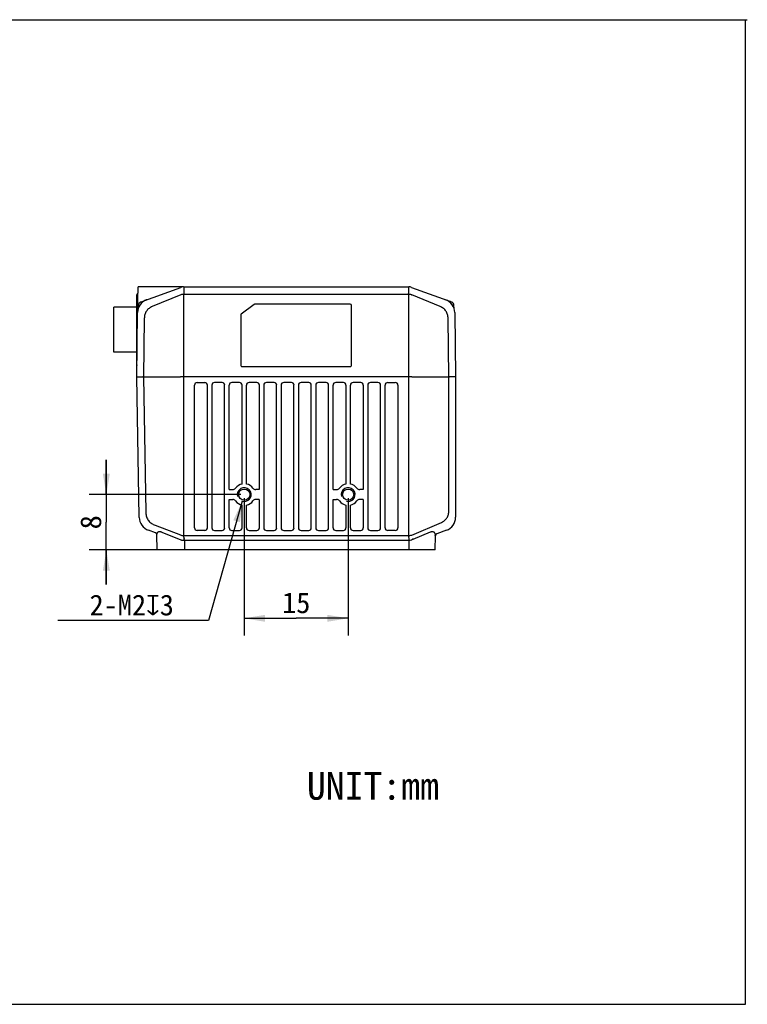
# Model space of a CAD drawing. Header units: millimetres. Extents: x 43 to 297, y 35 to 177.
# Tile 3 of 3: x 192 to 297, y 35 to 177. Entities that reach past the tile are written whole.
import ezdxf

# ---------------------------------------------------------------- set-up
doc = ezdxf.new("R2010")
doc.units = ezdxf.units.MM
doc.header["$LTSCALE"] = 16.335
doc.layers.get('0').update_dxf_attribs({"linetype": 'CONTINUOUS'})
for name, color, linetype in [('06_ALL_SURFS', 7, 'CONTINUOUS'), ('20_ALL_FEATURES', 7, 'CONTINUOUS'), ('50_ALL_DETAILS', 7, 'CONTINUOUS'), ('51__DRAFT_DIMS', 7, 'CONTINUOUS')]:
    doc.layers.add(name, color=color, linetype=linetype)
doc.styles.get("Standard").update_dxf_attribs({"font": 'simfang.ttf'})
doc.dimstyles.new('DIMSTYLE_2', dxfattribs={"dimtxt": 3, "dimasz": 3, "dimexe": 2.5, "dimexo": 0.5, "dimgap": 0.75, "dimtad": 1, "dimdec": 1, "dimdsep": 46, "dimtxsty": 'STANDARD', "dimblk": '_FILLED', "dimblk1": '_FILLED', "dimblk2": '_FILLED', "dimcen": 0.09, "dimclrt": 3, "dimadec": 1, "dimazin": 2, "dimtp": 0.2, "dimtm": 0.2, "dimtfac": 1, "dimtdec": 1, "dimtofl": 0, "dimtmove": 0, "dimatfit": 3, "dimldrblk": '_FILLED', "dimfxl": 1, "dimtolj": 1, "dimarcsym": 0})
doc.dimstyles.new('DIMSTYLE_3', dxfattribs={"dimtxt": 3, "dimasz": 3, "dimexe": 2.5, "dimexo": 0.5, "dimtad": 1, "dimdec": 1, "dimdsep": 46, "dimtxsty": 'STANDARD', "dimblk": '_FILLED', "dimblk1": '_FILLED', "dimblk2": '_FILLED', "dimcen": 0.09, "dimclrt": 3, "dimadec": 1, "dimazin": 2, "dimtp": 0.1, "dimtm": 0.1, "dimtfac": 1, "dimtdec": 1, "dimtofl": 0, "dimtmove": 0, "dimatfit": 1, "dimldrblk": '_FILLED', "dimfxl": 1, "dimtolj": 1, "dimarcsym": 0})

# ---------------------------------------------------------------- blocks, each defined once
blk = doc.blocks.new('_FILLED')
at = {"color": 0, "linetype": 'ByBlock'}
blk.add_solid([(0, 0), (-1, 0.167), (-1, -0.167)], dxfattribs=at)
blk = doc.blocks.new('*D7')
at = {"layer": '51__DRAFT_DIMS', "color": 4, "transparency": 16777216}
for p, q in [((224.67, 108.18), (224.67, 88.31)), ((239.67, 108.18), (239.67, 88.31)), ((224.67, 90.81), (232.17, 90.81)), ((239.67, 90.81), (232.17, 90.81))]:
    blk.add_line(p, q, dxfattribs=at)
at = {"layer": '51__DRAFT_DIMS', "color": 4, "transparency": 16777216, "xscale": 3, "yscale": 3, "zscale": 3, "rotation": 180}
blk.add_blockref('_FILLED', (224.67, 90.81), dxfattribs=at)
at = {"layer": '51__DRAFT_DIMS', "color": 4, "transparency": 16777216, "xscale": 3, "yscale": 3, "zscale": 3}
blk.add_blockref('_FILLED', (239.67, 90.81), dxfattribs=at)
at = {"layer": '51__DRAFT_DIMS', "color": 3, "transparency": 16777216, "insert": (232.17, 94.56), "char_height": 3, "width": 4.4062, "attachment_point": 2, "line_spacing_factor": 0.9}
blk.add_mtext('15', dxfattribs=at)
blk = doc.blocks.new('*D8')
at = {"layer": '51__DRAFT_DIMS', "color": 4, "transparency": 16777216}
for p, q in [((204.77, 108.68), (204.77, 113.68)), ((204.77, 113.68), (204.77, 104.68)), ((224.17, 108.68), (202.27, 108.68)), ((204.77, 95.68), (204.77, 104.68)), ((215.62, 100.68), (202.27, 100.68)), ((204.77, 100.68), (204.77, 95.68))]:
    blk.add_line(p, q, dxfattribs=at)
at = {"layer": '51__DRAFT_DIMS', "color": 4, "transparency": 16777216, "xscale": 3, "yscale": 3, "zscale": 3}
for p, rotation in [((204.77, 108.68), 270), ((204.77, 100.68), 90)]:
    blk.add_blockref('_FILLED', p, dxfattribs=dict(at, rotation=rotation))
at = {"layer": '51__DRAFT_DIMS', "color": 3, "transparency": 16777216, "insert": (201.02, 104.68), "char_height": 3, "width": 2.2031, "attachment_point": 2, "rotation": 90, "line_spacing_factor": 0.9}
blk.add_mtext('8', dxfattribs=at)
blk = doc.blocks.new('*D9')
at = {"layer": '51__DRAFT_DIMS', "color": 4, "transparency": 16777216}
for p, q in [((224.39, 107.72), (219.52, 90.48)), ((216.02, 90.48), (197.76, 90.48)), ((219.52, 90.48), (216.02, 90.48))]:
    blk.add_line(p, q, dxfattribs=at)
at = {"layer": '51__DRAFT_DIMS', "color": 4, "transparency": 16777216, "xscale": 3, "yscale": 3, "zscale": 3, "rotation": 74.2305835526}
blk.add_blockref('_FILLED', (224.39, 107.72), dxfattribs=at)
at = {"layer": '51__DRAFT_DIMS', "color": 3, "transparency": 16777216, "insert": (214.52, 94.23), "char_height": 3, "width": 15.2656, "attachment_point": 3, "line_spacing_factor": 0.9}
blk.add_mtext('2-M2\\fgdt;{\\fgdt;x}\\fFangSong;3', dxfattribs=at)

msp = doc.modelspace()

# ---------------------------------------------------------------- linework, layer by layer
msp.add_line((42.93, 177.27), (297.26, 177.27))
at = {"color": 7}
for p, q in [((297, 35.06), (297, 177.27)), ((42.67, 35.06), (297, 35.06))]:
    msp.add_line(p, q, dxfattribs=at)
at = {"color": 4}
for centre in [(224.67, 108.68), (239.67, 108.68)]:
    msp.add_arc(centre, 1, 255, 195, dxfattribs=at)
at = {"layer": '06_ALL_SURFS', "color": 7}
for p, q in [((209.29, 134.98), (209.35, 138.68)), ((215.78, 138.68), (209.35, 138.68)), ((209.79, 136.53), (215.51, 138.61)), ((215.92, 138.68), (248.41, 138.68)), ((248.82, 138.61), (254.6, 136.51)), ((209.17, 127.43), (209.17, 137.53)), ((210.47, 136.77), (210.45, 136.76)), ((210.56, 136.81), (210.55, 136.8)), ((210.58, 136.81), (210.56, 136.81)), ((205.87, 129.23), (205.87, 135.73)), ((209.17, 135.73), (205.87, 135.73)), ((209.39, 135.57), (209.4, 135.98)), ((226.11, 136.14), (224.25, 134.74)), ((239.97, 136.18), (226.23, 136.18)), ((240.17, 127.38), (240.17, 135.98)), ((254.94, 135.57), (254.93, 136.05)), ((224.17, 134.58), (224.17, 127.38)), ((209.17, 129.23), (205.87, 129.23)), ((224.36, 127.18), (239.97, 127.18)), ((209.52, 105.38), (209.52, 105.41)), ((211.88, 103.15), (210.84, 103.53)), ((212.12, 100.68), (212.08, 102.88)), ((252.22, 100.68), (252.25, 102.74)), ((253.85, 103.52), (252.45, 103.01)), ((252.22, 100.68), (212.12, 100.68))]:
    msp.add_line(p, q, dxfattribs=at)
at = {"layer": '06_ALL_SURFS', "color": 4}
for p, q in [((215.95, 138.68), (215.94, 137.6)), ((248.38, 138.68), (248.39, 137.74)), ((215.5, 137.52), (211.39, 135.83)), ((248.39, 137.6), (215.94, 137.6)), ((248.39, 137.6), (248.39, 137.74)), ((252.94, 135.83), (248.83, 137.52)), ((217.49, 103.88), (217.49, 124.48)), ((217.87, 124.86), (218.97, 124.86)), ((219.34, 124.48), (219.34, 103.88)), ((219.99, 124.48), (219.99, 103.88)), ((221.47, 124.86), (220.37, 124.86)), ((221.84, 103.88), (221.84, 124.48)), ((222.49, 109.39), (222.49, 124.48)), ((223.97, 124.86), (222.87, 124.86)), ((224.34, 124.48), (224.34, 110.2)), ((224.99, 110.2), (224.99, 124.48)), ((226.47, 124.86), (225.37, 124.86)), ((226.84, 124.48), (226.84, 109.39)), ((227.49, 124.48), (227.49, 103.88)), ((228.97, 124.86), (227.87, 124.86)), ((229.34, 103.88), (229.34, 124.48)), ((229.99, 124.48), (229.99, 103.88)), ((231.47, 124.86), (230.37, 124.86)), ((231.84, 103.88), (231.84, 124.48)), ((232.49, 124.48), (232.49, 103.88)), ((233.97, 124.86), (232.87, 124.86)), ((234.34, 103.88), (234.34, 124.48)), ((234.99, 124.48), (234.99, 103.88)), ((236.47, 124.86), (235.37, 124.86)), ((236.84, 103.88), (236.84, 124.48)), ((237.49, 109.39), (237.49, 124.48)), ((238.97, 124.86), (237.87, 124.86)), ((239.34, 124.48), (239.34, 110.2)), ((239.99, 110.2), (239.99, 124.48)), ((241.47, 124.86), (240.37, 124.86)), ((241.84, 124.48), (241.84, 109.39)), ((242.49, 124.48), (242.49, 103.88)), ((243.97, 124.86), (242.87, 124.86)), ((244.34, 103.88), (244.34, 124.48)), ((244.99, 103.88), (244.99, 124.48)), ((245.37, 124.86), (246.47, 124.86)), ((246.84, 124.48), (246.84, 103.88)), ((222.49, 109.39), (223, 109.39)), ((226.84, 109.39), (226.33, 109.39)), ((237.49, 109.39), (238, 109.39)), ((241.84, 109.39), (241.33, 109.39)), ((222.49, 107.97), (223, 107.97)), ((222.49, 103.88), (222.49, 107.97)), ((224.34, 107.16), (224.34, 103.88)), ((224.99, 103.88), (224.99, 107.16)), ((226.84, 107.97), (226.33, 107.97)), ((226.84, 107.97), (226.84, 103.88)), ((237.49, 107.97), (238, 107.97)), ((237.49, 103.88), (237.49, 107.97)), ((239.34, 107.16), (239.34, 103.88)), ((239.99, 103.88), (239.99, 107.16)), ((241.84, 107.97), (241.33, 107.97)), ((241.84, 107.97), (241.84, 103.88)), ((211.81, 104.26), (215.46, 102.85)), ((248.87, 102.84), (253.15, 104.67)), ((212.8, 103.25), (215.54, 102.15)), ((215.92, 102.76), (248.42, 102.76)), ((215.92, 102.76), (215.92, 102.62)), ((215.92, 102.62), (216.01, 102.29)), ((218.97, 103.5), (217.87, 103.5)), ((220.37, 103.5), (221.47, 103.5)), ((222.87, 103.5), (223.97, 103.5)), ((225.37, 103.5), (226.47, 103.5)), ((227.87, 103.5), (228.97, 103.5)), ((230.37, 103.5), (231.47, 103.5)), ((232.87, 103.5), (233.97, 103.5)), ((235.37, 103.5), (236.47, 103.5)), ((237.87, 103.5), (238.97, 103.5)), ((240.37, 103.5), (241.47, 103.5)), ((242.87, 103.5), (243.97, 103.5)), ((246.47, 103.5), (245.37, 103.5)), ((248.42, 102.76), (248.42, 102.62)), ((248.47, 102.29), (248.42, 102.62)), ((249.03, 102.25), (251.57, 103.29)), ((252.24, 102.73), (252.25, 102.74)), ((216.12, 102.09), (248.47, 102.09)), ((216.12, 100.68), (216.12, 102.09)), ((248.47, 102.09), (248.47, 102.29)), ((248.49, 100.68), (248.49, 102.09))]:
    msp.add_line(p, q, dxfattribs=at)
at = {"layer": '06_ALL_SURFS', "color": 7}
for points in [[(209.39, 135.57), (209.38, 135.55), (209.38, 135.54), (209.38, 135.52)], [(254.95, 135.52), (254.95, 135.54), (254.95, 135.55), (254.94, 135.57)]]:
    msp.add_lwpolyline(points, dxfattribs=at)
for centre in [(224.67, 108.68), (239.67, 108.68)]:
    msp.add_circle(centre, 0.8, dxfattribs=at)
for centre, radius, start, end in [((215.92, 137.48), 1.2, 90, 110), ((248.41, 137.48), 1.2, 70, 90), ((209.37, 137.53), 0.2, 99.1584, 180), ((211.29, 134.95), 2, 114.9798, 179.2), ((210, 135.96), 0.6, 110, 178.5), ((211.22, 135.08), 1.85, 113.4079, 114.1485), ((211.63, 134.14), 2.87, 113.0192, 113.4121), ((211.29, 134.95), 2, 110, 113.1073), ((253.04, 134.95), 2, 0.8, 70), ((226.23, 135.98), 0.2, 89.9979, 126.8686), ((239.97, 135.98), 0.2, 0.003, 90.003), ((254.43, 136.04), 0.5, 1.5, 70), ((224.36, 134.58), 0.2, 126.8611, 180.0043), ((209.37, 127.43), 0.2, 180, 207.633), ((224.36, 127.38), 0.2, 180.003, 270.003), ((239.97, 127.38), 0.2, 269.997, 359.997), ((211.52, 105.41), 2, 181, 250), ((253.17, 105.4), 2, 290, 360), ((211.78, 102.87), 0.3, 1, 70), ((252.55, 102.73), 0.3, 110, 179)]:
    msp.add_arc(centre, radius, start, end, dxfattribs=at)
at = {"layer": '06_ALL_SURFS', "color": 4}
for centre, radius, start, end in [((215.15, 138.59), 1.12, 288.2394, 289.3834), ((215.94, 137.14), 0.457, 90.0005, 92.4313), ((248.39, 137.14), 0.457, 87.5687, 89.9995), ((249.18, 138.59), 1.12, 250.6166, 251.7606), ((254.28, 136.18), 0.419, 63.5995, 69.9854), ((217.87, 124.48), 0.38, 90, 180), ((218.97, 124.48), 0.38, 0, 90), ((220.37, 124.48), 0.38, 90, 180), ((221.47, 124.48), 0.38, 0, 90), ((222.87, 124.48), 0.38, 90, 180), ((223.97, 124.48), 0.38, 0, 90), ((225.37, 124.48), 0.38, 90, 180), ((226.47, 124.48), 0.38, 0, 90), ((227.87, 124.48), 0.38, 90, 180), ((228.97, 124.48), 0.38, 0, 90), ((230.37, 124.48), 0.38, 90, 180), ((231.47, 124.48), 0.38, 0, 90), ((232.87, 124.48), 0.38, 90, 180), ((233.97, 124.48), 0.38, 0, 90), ((235.37, 124.48), 0.38, 90, 180), ((236.47, 124.48), 0.38, 0, 90), ((237.87, 124.48), 0.38, 90, 180), ((238.97, 124.48), 0.38, 0, 90), ((240.37, 124.48), 0.38, 90, 180), ((241.47, 124.48), 0.38, 0, 90), ((242.87, 124.48), 0.38, 90, 180), ((243.97, 124.48), 0.38, 0, 90), ((245.37, 124.48), 0.38, 90, 180), ((246.47, 124.48), 0.38, 0, 90), ((223, 109.89), 0.5, 269.9985, 324.0314), ((224.67, 108.68), 1.56, 101.8697, 144.0299), ((224.67, 108.68), 1.56, 35.9701, 78.1303), ((226.33, 109.89), 0.5, 215.9679, 270.0022), ((238, 109.89), 0.5, 269.9985, 324.0314), ((239.67, 108.68), 1.56, 101.8697, 144.0299), ((239.67, 108.68), 1.56, 35.9701, 78.1303), ((241.33, 109.89), 0.5, 215.9679, 270.0022), ((223, 107.47), 0.5, 35.9679, 90.0022), ((224.67, 108.68), 1.56, 215.9701, 258.1303), ((224.67, 108.68), 1.56, 281.8697, 324.0299), ((226.33, 107.47), 0.5, 89.9985, 144.0314), ((238, 107.47), 0.5, 35.9679, 90.0022), ((239.67, 108.68), 1.56, 215.9701, 258.1303), ((239.67, 108.68), 1.56, 281.8697, 324.0299), ((241.33, 107.47), 0.5, 89.9985, 144.0314), ((217.87, 103.88), 0.38, 180, 270), ((218.97, 103.88), 0.38, 270, 360), ((220.37, 103.88), 0.38, 180, 270), ((221.47, 103.88), 0.38, 270, 360), ((222.87, 103.88), 0.38, 180, 270), ((223.97, 103.88), 0.38, 270, 360), ((225.37, 103.88), 0.38, 180, 270), ((226.47, 103.88), 0.38, 270, 360), ((227.87, 103.88), 0.38, 180, 270), ((228.97, 103.88), 0.38, 270, 360), ((230.37, 103.88), 0.38, 180, 270), ((231.47, 103.88), 0.38, 270, 360), ((232.87, 103.88), 0.38, 180, 270), ((233.97, 103.88), 0.38, 270, 360), ((235.37, 103.88), 0.38, 180, 270), ((236.47, 103.88), 0.38, 270, 360), ((237.87, 103.88), 0.38, 180, 270), ((238.97, 103.88), 0.38, 270, 360), ((240.37, 103.88), 0.38, 180, 270), ((241.47, 103.88), 0.38, 270, 360), ((242.87, 103.88), 0.38, 180, 270), ((243.97, 103.88), 0.38, 270, 360), ((245.37, 103.88), 0.38, 180, 270), ((246.47, 103.88), 0.38, 270, 360), ((211.89, 103.19), 0.0359, 240.4225, 249.956), ((215.05, 101.52), 1.38, 71.2173, 72.8086), ((215.92, 103.25), 0.483, 265.8059, 269.988), ((248.42, 103.23), 0.462, 269.9988, 272.3845), ((250.57, 102.61), 1.68, 4.1953, 6.5643), ((215.8, 102.8), 0.695, 248.0243, 254.9788), ((216.12, 101.12), 0.969, 90.0038, 95.5152), ((248.47, 102.89), 0.804, 269.9995, 271.3931), ((249.47, 101.39), 0.971, 116.8724, 120.994)]:
    msp.add_arc(centre, radius, start, end, dxfattribs=at)
at = {"layer": '06_ALL_SURFS', "color": 7}
msp.add_open_spline([(210.55, 136.8), (210.53, 136.8), (210.52, 136.79), (210.51, 136.79)], degree=3, dxfattribs=at)
at = {"layer": '06_ALL_SURFS', "color": 4}
for points, knots in [([(215.92, 137.6), (215.85, 137.6), (215.72, 137.58), (215.58, 137.55), (215.52, 137.53)], [0, 0, 0, 0, 0.509949, 1, 1, 1, 1]), ([(248.81, 137.53), (248.75, 137.55), (248.61, 137.58), (248.48, 137.6), (248.41, 137.6)], [0, 0, 0, 0, 0.48995, 1, 1, 1, 1]), ([(211.39, 135.83), (211.23, 135.77), (210.91, 135.59), (210.53, 135.19), (210.3, 134.68), (210.25, 134.31), (210.25, 134.12)], [0, 0, 0, 0, 0.2405, 0.487391, 0.741614, 1, 1, 1, 1]), ([(254.08, 134.12), (254.08, 134.31), (254.03, 134.68), (253.8, 135.19), (253.42, 135.59), (253.1, 135.77), (252.94, 135.83)], [0, 0, 0, 0, 0.25834, 0.51253, 0.759512, 1, 1, 1, 1]), ([(210.47, 106.07), (210.48, 105.97), (210.49, 105.76), (210.57, 105.46), (210.69, 105.18), (210.86, 104.92), (211.06, 104.7), (211.37, 104.46), (211.63, 104.33), (211.81, 104.26)], [0, 0, 0, 0, 0.130051, 0.259395, 0.387333, 0.513423, 0.63753, 0.759833, 1, 1, 1, 1]), ([(253.15, 104.67), (253.3, 104.73), (253.53, 104.87), (253.78, 105.11), (253.93, 105.32), (254.06, 105.56), (254.17, 105.9), (254.2, 106.18), (254.2, 106.36)], [0, 0, 0, 0, 0.239837, 0.362534, 0.487252, 0.613891, 0.741996, 1, 1, 1, 1]), ([(212.08, 102.94), (212.09, 102.97), (212.1, 103.05), (212.14, 103.15), (212.19, 103.25), (212.28, 103.31), (212.39, 103.35), (212.52, 103.35), (212.66, 103.32), (212.75, 103.28), (212.8, 103.25)], [0, 0, 0, 0, 0.118674, 0.230804, 0.337957, 0.444737, 0.559125, 0.68902, 0.837067, 1, 1, 1, 1]), ([(212.08, 102.88), (212.08, 102.88), (212.08, 102.9), (212.08, 102.92), (212.08, 102.94)], [0, 0, 0, 0, 0.317477, 1, 1, 1, 1]), ([(215.5, 102.84), (215.56, 102.81), (215.69, 102.78), (215.82, 102.77), (215.89, 102.77)], [0, 0, 0, 0, 0.49055, 1, 1, 1, 1]), ([(248.44, 102.76), (248.48, 102.77), (248.62, 102.78), (248.77, 102.8), (248.87, 102.84)], [0, 0, 0, 0, 0.257595, 1, 1, 1, 1]), ([(251.57, 103.29), (251.61, 103.31), (251.7, 103.34), (251.84, 103.36), (251.96, 103.33), (252.06, 103.26), (252.13, 103.16), (252.2, 103.01), (252.23, 102.89), (252.24, 102.8)], [0, 0, 0, 0, 0.148883, 0.282551, 0.401889, 0.514848, 0.629032, 0.747795, 1, 1, 1, 1]), ([(215.62, 102.12), (215.65, 102.11), (215.78, 102.08), (215.93, 102.07), (216.03, 102.08)], [0, 0, 0, 0, 0.242244, 1, 1, 1, 1]), ([(216.03, 102.08), (216.03, 102.1), (216.02, 102.17), (216.02, 102.24), (216.01, 102.29)], [0, 0, 0, 0, 0.275624, 1, 1, 1, 1]), ([(248.49, 102.09), (248.53, 102.09), (248.7, 102.1), (248.86, 102.16), (248.97, 102.22)], [0, 0, 0, 0, 0.256373, 1, 1, 1, 1])]:
    msp.add_open_spline(points, degree=3, knots=knots, dxfattribs=at)
at = {"layer": '20_ALL_FEATURES', "color": 4}
for p, q in [((215.92, 137.6), (215.89, 125.68)), ((248.44, 125.68), (248.41, 137.6)), ((210.25, 134.12), (210.13, 125.68)), ((254.2, 125.68), (254.08, 134.12)), ((210.13, 125.68), (210.47, 106.07)), ((215.89, 125.68), (215.89, 102.77)), ((248.44, 102.76), (248.44, 125.68)), ((254.2, 106.36), (254.2, 125.68))]:
    msp.add_line(p, q, dxfattribs=at)
at = {"layer": '20_ALL_FEATURES', "color": 7}
for p, q in [((209.17, 125.68), (209.29, 134.98)), ((255.04, 134.98), (255.17, 125.68)), ((209.52, 105.41), (209.17, 125.68)), ((209.17, 125.68), (209.19, 125.68)), ((209.19, 125.68), (210.04, 125.68)), ((210.13, 125.68), (215.46, 125.68)), ((248.44, 125.68), (215.89, 125.68)), ((248.87, 125.68), (254.2, 125.68)), ((255.14, 125.68), (254.29, 125.68)), ((255.17, 125.68), (255.17, 105.4))]:
    msp.add_line(p, q, dxfattribs=at)
for centre in [(215.68, -35.61), (248.65, -35.61)]:
    msp.add_arc(centre, 161.29, 89.9249, 90.0751, dxfattribs=at)
for points, knots in [([(210.13, 125.68), (210.12, 125.68), (210.11, 125.68), (210.08, 125.68), (210.06, 125.68), (210.05, 125.68), (210.04, 125.68)], [0, 0, 0, 0, 0.30502, 0.578144, 0.811855, 1, 1, 1, 1]), ([(254.2, 125.68), (254.21, 125.68), (254.22, 125.68), (254.25, 125.68), (254.27, 125.68), (254.28, 125.68), (254.29, 125.68)], [0, 0, 0, 0, 0.304892, 0.577951, 0.811738, 1, 1, 1, 1]), ([(255.17, 125.68), (255.16, 125.68), (255.16, 125.68), (255.16, 125.68), (255.15, 125.68), (255.15, 125.68), (255.14, 125.68)], [0, 0, 0, 0, 0.073684, 0.265171, 0.57499, 1, 1, 1, 1])]:
    msp.add_open_spline(points, degree=3, knots=knots, dxfattribs=at)

# ---------------------------------------------------------------- texts
at = {"layer": '50_ALL_DETAILS', "color": 3, "insert": (233.71, 68.61), "char_height": 4, "width": 20.5625, "attachment_point": 1, "line_spacing_factor": 0.9}
msp.add_mtext('UNIT:mm', dxfattribs=at)

# ---------------------------------------------------------------- dimensions: what is measured, and where the dimension line sits
at = {"layer": '51__DRAFT_DIMS', "color": 4}
dim = msp.add_linear_dim(base=(204.77, 108.68), p1=(216.12, 100.68), p2=(224.67, 108.68), angle=90, dimstyle='DIMSTYLE_2', dxfattribs=at)
dim.commit()
dim.dimension.update_dxf_attribs({"geometry": '*D8', "text_midpoint": (204.77, 104.62), "dimtype": 160})
dim = msp.add_diameter_dim_2p(p1=(224.39, 107.72), p2=(224.94, 109.64), text='2-M<>{\\fgdt;x}3', dimstyle='DIMSTYLE_3', override={"dimtih": 1, "dimtoh": 1, "dimpost": '<>'}, dxfattribs=at)
dim.commit()
dim.dimension.update_dxf_attribs({"geometry": '*D9', "text_midpoint": (206.89, 92.73), "dimtype": 163})
dim = msp.add_linear_dim(base=(239.67, 90.81), p1=(224.67, 108.68), p2=(239.67, 108.68), dimstyle='DIMSTYLE_2', dxfattribs=at)
dim.commit()
dim.dimension.update_dxf_attribs({"geometry": '*D7', "text_midpoint": (232.25, 90.81), "dimtype": 160})

doc.saveas('drawing.dxf')
